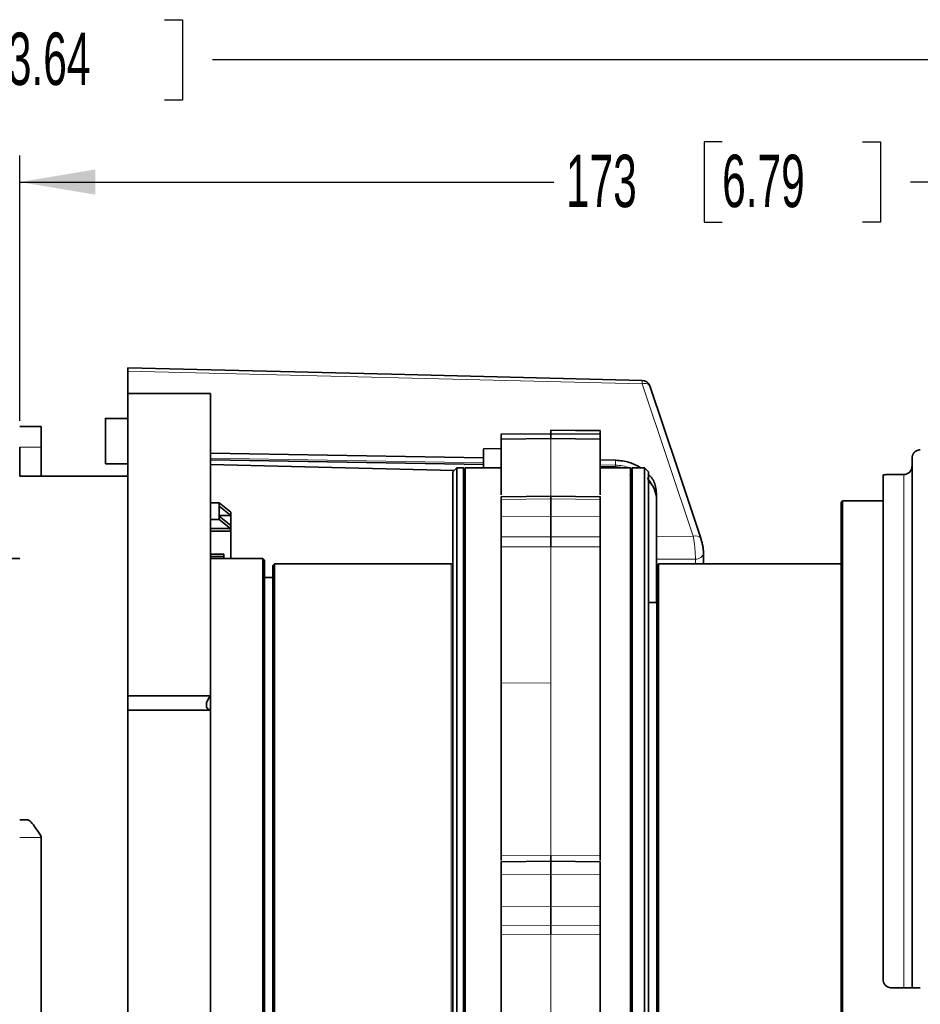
# Model space of a CAD drawing. Header units: millimetres. Extents: x 0 to 1118, y 0 to 864.
# Tile 13 of 96: x 206 to 260, y 257 to 316. Entities that reach past the tile are written whole.
import ezdxf

# ---------------------------------------------------------------- set-up
doc = ezdxf.new("R2010")
doc.units = ezdxf.units.MM
doc.layers.add('ALPHAREV', color=7, linetype='Continuous', lineweight=25)
doc.styles.add('SLDTEXTSTYLE0', font='TXT', dxfattribs={"width": 0.605})
doc.dimstyles.new('SLDDIMSTYLE0', dxfattribs={"dimtxt": 3.175, "dimasz": 4.572, "dimexe": 0, "dimexo": 0.0625, "dimgap": 0.79375, "dimtad": 0, "dimtih": 1, "dimtoh": 1, "dimdec": 0, "dimlfac": 2, "dimrnd": 1e-09, "dimzin": 12, "dimdsep": 46, "dimtxsty": 'SLDTEXTSTYLE0', "dimsah": 1, "dimcen": 0.09, "dimadec": 0, "dimazin": 3, "dimtfac": 1, "dimtofl": 0, "dimtmove": 0, "dimatfit": 3, "dimfxl": 1, "dimfrac": 2, "dimtolj": 1, "dimtzin": 12, "dimarcsym": 0})

# ---------------------------------------------------------------- blocks, each defined once
blk = doc.blocks.new('_D_33')
at = {"layer": 'ALPHAREV'}
for p, q in [((248.263, 309.018), (247.172, 309.018)), ((247.172, 309.018), (247.172, 304.145)), ((256.752, 309.018), (257.844, 309.018)), ((257.844, 309.018), (257.844, 304.145)), ((205.732, 292.115), (205.732, 308.181)), ((292.007, 293.145), (292.007, 308.181)), ((205.732, 306.581), (238.078, 306.581)), ((292.007, 306.581), (259.661, 306.581)), ((247.172, 304.145), (248.263, 304.145)), ((257.844, 304.145), (256.752, 304.145))]:
    blk.add_line(p, q, dxfattribs=at)
for points in [[(205.732, 306.581), (210.304, 305.819), (210.304, 307.343)], [(292.007, 306.581), (287.435, 307.343), (287.435, 305.819)]]:
    blk.add_solid(points, dxfattribs=at)
at = {"layer": 'ALPHAREV', "char_height": 3.175, "attachment_point": 1, "style": 'SLDTEXTSTYLE0'}
for s, insert in [('173', (238.805, 308.238)), ('6.79', (248.263, 308.238))]:
    blk.add_mtext(s, dxfattribs=dict(at, insert=insert))
blk = doc.blocks.new('_D_34')
at = {"layer": 'ALPHAREV'}
for p, q in [((203.588, 316.416), (202.497, 316.416)), ((202.497, 316.416), (202.497, 311.544)), ((214.502, 316.416), (215.594, 316.416)), ((215.594, 316.416), (215.594, 311.544)), ((118.807, 274.774), (118.807, 315.58)), ((292.007, 293.145), (292.007, 315.58)), ((118.807, 313.98), (193.403, 313.98)), ((292.007, 313.98), (217.411, 313.98)), ((202.497, 311.544), (203.588, 311.544)), ((215.594, 311.544), (214.502, 311.544))]:
    blk.add_line(p, q, dxfattribs=at)
for points in [[(118.807, 313.98), (123.379, 313.218), (123.379, 314.742)], [(292.007, 313.98), (287.435, 314.742), (287.435, 313.218)]]:
    blk.add_solid(points, dxfattribs=at)
at = {"layer": 'ALPHAREV', "char_height": 3.175, "attachment_point": 1, "style": 'SLDTEXTSTYLE0'}
for s, insert in [('346', (194.129, 315.636)), ('13.64', (203.588, 315.636))]:
    blk.add_mtext(s, dxfattribs=dict(at, insert=insert))

msp = doc.modelspace()

# ---------------------------------------------------------------- linework, layer by layer
at = {"color": 7, "linetype": 'Continuous', "lineweight": 35}
for p, q in [((212.282, 293.774), (212.282, 295.13)), ((217.282, 293.774), (212.282, 293.774)), ((212.282, 293.774), (212.282, 275.455)), ((217.282, 293.774), (217.282, 275.455)), ((212.282, 292.262), (210.926, 292.262)), ((207.032, 291.768), (205.732, 291.768)), ((237.902, 291.334), (234.863, 291.302)), ((237.883, 291.043), (234.883, 291.017)), ((240.903, 291.302), (237.864, 291.334)), ((240.901, 291.524), (237.865, 291.552)), ((237.883, 291.524), (237.883, 291.334)), ((240.883, 291.017), (237.883, 291.043)), ((240.883, 291.496), (240.883, 291.356)), ((205.732, 288.774), (205.732, 290.515)), ((207.032, 290.515), (207.032, 288.774)), ((217.282, 290.156), (233.808, 289.87)), ((234.873, 290.436), (233.808, 290.427)), ((259.757, 257.774), (259.757, 289.865)), ((210.926, 289.512), (212.282, 289.512)), ((232.207, 289.274), (231.957, 289.024)), ((232.607, 289.274), (232.207, 289.274)), ((232.207, 223.274), (232.207, 289.274)), ((232.707, 289.174), (232.607, 289.274)), ((232.607, 223.274), (232.607, 289.274)), ((234.883, 289.274), (232.707, 289.274)), ((232.707, 223.274), (232.707, 289.274)), ((240.883, 289.748), (241.804, 289.732)), ((240.883, 289.348), (241.799, 289.332)), ((242.707, 289.274), (240.883, 289.274)), ((241.799, 289.332), (241.8, 289.331)), ((241.8, 289.331), (242.288, 289.274)), ((242.807, 289.274), (242.707, 289.174)), ((242.707, 223.274), (242.707, 289.274)), ((243.557, 289.274), (242.807, 289.274)), ((242.807, 223.274), (242.807, 289.274)), ((243.807, 289.024), (243.557, 289.274)), ((243.557, 223.274), (243.557, 289.274)), ((212.282, 288.774), (205.732, 288.774)), ((231.957, 223.524), (231.957, 289.024)), ((243.807, 223.524), (243.807, 289.024)), ((258.007, 288.837), (258.007, 258.274)), ((259.257, 288.864), (258.507, 288.864)), ((237.901, 287.548), (234.862, 287.512)), ((240.904, 287.512), (237.865, 287.548)), ((244.282, 287.709), (244.282, 285.118)), ((217.282, 287.143), (217.807, 287.143)), ((217.807, 286.941), (217.807, 287.143)), ((217.807, 287.143), (218.507, 286.579)), ((217.807, 286.349), (217.807, 286.941)), ((217.807, 286.941), (218.507, 286.378)), ((234.883, 287.362), (234.883, 286.33)), ((237.883, 287.398), (237.883, 286.339)), ((240.883, 287.362), (240.883, 286.33)), ((255.557, 287.274), (255.457, 287.174)), ((255.457, 225.374), (255.457, 287.174)), ((258.007, 287.274), (255.557, 287.274)), ((255.557, 225.274), (255.557, 287.274)), ((218.507, 286.378), (217.807, 286.378)), ((217.807, 286.349), (217.807, 286.147)), ((218.507, 285.785), (217.807, 286.349)), ((218.507, 286.579), (218.507, 286.378)), ((218.507, 286.378), (218.507, 285.785)), ((217.282, 286.147), (217.807, 286.147)), ((218.5, 285.589), (217.807, 286.147)), ((218.507, 285.435), (218.507, 285.785)), ((217.282, 285.589), (218.5, 285.589)), ((217.282, 285.441), (218.5, 285.441)), ((218.5, 285.441), (218.5, 285.589)), ((218.507, 285.435), (218.5, 285.441)), ((218.507, 285.435), (218.507, 283.774)), ((217.282, 284.046), (218.082, 284.046)), ((217.282, 283.898), (218.082, 283.898)), ((218.082, 284.046), (218.082, 283.898)), ((218.082, 283.898), (218.082, 283.774)), ((247.134, 283.449), (247.134, 284.132)), ((205.732, 283.774), (163.107, 283.774)), ((220.457, 283.774), (217.282, 283.774)), ((220.557, 283.674), (220.457, 283.774)), ((220.457, 228.774), (220.457, 283.774)), ((220.557, 228.874), (220.557, 283.674)), ((221.157, 283.449), (221.057, 283.349)), ((221.057, 229.199), (221.057, 283.349)), ((231.857, 283.449), (221.157, 283.449)), ((221.157, 283.449), (221.157, 229.099)), ((244.282, 281.124), (244.282, 283.731)), ((244.407, 283.449), (244.307, 283.349)), ((244.307, 229.199), (244.307, 283.349)), ((255.457, 283.449), (244.407, 283.449)), ((244.407, 229.099), (244.407, 283.449)), ((221.057, 282.624), (220.557, 282.624)), ((244.307, 281.124), (243.807, 281.124)), ((212.282, 275.455), (217.282, 275.455)), ((217.282, 275.455), (217.282, 274.589)), ((217.282, 274.589), (212.282, 274.589)), ((217.282, 274.589), (217.282, 218.774)), ((206.218, 267.949), (205.732, 267.949)), ((207.032, 266.95), (207.032, 266.888)), ((237.902, 265.439), (234.863, 265.408)), ((240.903, 265.408), (237.864, 265.439)), ((234.883, 264.617), (234.883, 262.7)), ((237.883, 264.648), (237.883, 262.68)), ((240.883, 264.617), (240.883, 262.7)), ((234.864, 263.724), (234.883, 263.724)), ((240.883, 263.724), (240.902, 263.724)), ((259.257, 257.774), (258.507, 257.774))]:
    msp.add_line(p, q, dxfattribs=at)
at = {"color": 7, "linetype": 'Continuous', "lineweight": 18}
for p, q in [((243.422, 294.369), (212.282, 295.13)), ((246.511, 285.125), (243.422, 294.369)), ((240.883, 291.496), (237.883, 291.524)), ((237.883, 291.043), (237.883, 287.583)), ((207.032, 290.515), (205.732, 290.515)), ((217.282, 289.858), (233.808, 289.572)), ((233.991, 289.274), (234.883, 289.278)), ((240.883, 289.449), (241.804, 289.433)), ((240.883, 289.338), (241.962, 289.312)), ((241.799, 289.335), (241.799, 289.332)), ((241.804, 289.732), (241.804, 289.433)), ((242.662, 288.844), (242.707, 288.751)), ((259.257, 257.774), (259.257, 288.864)), ((237.883, 287.398), (234.883, 287.362)), ((240.883, 287.362), (237.883, 287.398)), ((237.883, 286.339), (234.883, 286.33)), ((240.883, 286.33), (237.883, 286.339)), ((234.883, 285.085), (237.883, 285.093)), ((237.883, 285.093), (240.883, 285.085)), ((244.282, 285.118), (246.511, 285.125)), ((237.883, 284.49), (234.883, 284.483)), ((237.883, 284.49), (237.883, 276.254)), ((240.883, 284.483), (237.883, 284.49)), ((231.857, 229.099), (231.857, 283.449)), ((244.282, 283.731), (246.642, 283.739)), ((246.642, 283.739), (246.642, 283.449)), ((237.883, 276.254), (234.883, 276.239)), ((237.883, 276.254), (237.883, 265.812)), ((205.732, 266.888), (207.032, 266.888)), ((234.883, 265.781), (237.883, 265.812)), ((237.883, 265.447), (234.883, 265.416)), ((237.883, 265.812), (240.883, 265.781)), ((240.883, 265.416), (237.883, 265.447)), ((237.883, 264.648), (234.883, 264.617)), ((240.883, 264.617), (237.883, 264.648)), ((237.883, 262.68), (234.883, 262.7)), ((240.883, 262.7), (237.883, 262.68)), ((234.883, 261.561), (237.883, 261.541)), ((237.883, 261.541), (240.883, 261.561)), ((237.883, 261.006), (234.883, 261.027)), ((240.883, 261.027), (237.883, 261.006)), ((237.883, 261.006), (237.883, 238.732))]:
    msp.add_line(p, q, dxfattribs=at)
at = {"color": 7, "linetype": 'Continuous', "lineweight": 35, "flags": 128}
for points in [[(243.426, 294.567), (228.25, 294.939), (212.282, 295.328)], [(246.968, 285.003), (245.571, 289.186), (243.879, 294.247)], [(217.282, 289.76), (225.555, 289.616), (233.808, 289.472)], [(217.282, 289.469), (226.266, 289.25), (232.042, 289.108)], [(246.985, 284.927), (246.977, 284.983), (246.968, 285.003)]]:
    msp.add_lwpolyline(points, dxfattribs=at)
at = {"color": 7, "linetype": 'Continuous', "lineweight": 35}
for centre, radius, start, end in [((243.413, 294.068), 0.5, 18.49023, 90), ((231.857, 283.549), 0.1, 270, 0)]:
    msp.add_arc(centre, radius, start, end, dxfattribs=at)
at = {"color": 7, "linetype": 'Continuous', "lineweight": 18}
for centre, radius, start, end in [((240.624, 289.432), 1.18, 355.06173, 0.0276), ((246.65, 284.727), 0.421, 40.85898, 109.23838), ((246.677, 284.199), 0.461, 265.63715, 351.59842)]:
    msp.add_arc(centre, radius, start, end, dxfattribs=at)
at = {"color": 7, "linetype": 'Continuous', "lineweight": 35}
msp.add_ellipse((217.657, 275.21), major_axis=(0.541, 0.541), ratio=0.57735, start_param=1.690699, end_param=3.545289, dxfattribs=at)
for points, knots in [([(212.282, 295.326), (212.282, 295.319), (212.282, 295.304), (212.282, 295.227), (212.282, 295.157), (212.282, 295.13)], [0, 0, 0, 0, 0.361174, 0.750451, 1, 1, 1, 1]), ([(210.926, 292.251), (210.926, 292.255), (210.926, 292.288), (210.926, 292.151), (210.926, 291.846), (210.926, 291.52), (210.926, 291.357)], [0, 0, 0, 0, 0.0354072, 0.3569381, 0.6784691, 1, 1, 1, 1]), ([(207.032, 291.767), (207.032, 291.762), (207.032, 291.751), (207.032, 291.66), (207.032, 291.516), (207.032, 291.32), (207.032, 291.082), (207.032, 290.811), (207.032, 290.614), (207.032, 290.515)], [0, 0, 0, 0, 0.138455, 0.282046, 0.425637, 0.569227, 0.712818, 0.856409, 1, 1, 1, 1]), ([(210.926, 291.357), (210.926, 291.181), (210.926, 290.829), (210.926, 290.289), (210.926, 289.85), (210.926, 289.56), (210.926, 289.534), (210.926, 289.522)], [0, 0, 0, 0, 0.204504, 0.409008, 0.613512, 0.818016, 1, 1, 1, 1]), ([(234.883, 291.295), (234.883, 291.297), (234.883, 291.311), (234.883, 291.223), (234.883, 291.114), (234.883, 291.015), (234.883, 291.007)], [0, 0, 0, 0, 0.066069, 0.512023, 0.957959, 1, 1, 1, 1]), ([(237.883, 291.325), (237.883, 291.327), (237.883, 291.342), (237.883, 291.256), (237.883, 291.11), (237.883, 291.043)], [0, 0, 0, 0, 0.085167, 0.581614, 1, 1, 1, 1]), ([(240.883, 291.295), (240.883, 291.297), (240.883, 291.311), (240.883, 291.222), (240.883, 291.117), (240.883, 291.022), (240.883, 291.017)], [0, 0, 0, 0, 0.067245, 0.521138, 0.975013, 1, 1, 1, 1]), ([(234.883, 290.998), (234.883, 290.995), (234.883, 290.988), (234.883, 290.677), (234.883, 290.138), (234.883, 289.35), (234.883, 288.524), (234.883, 287.869), (234.883, 287.645)], [0, 0, 0, 0, 0.155151, 0.344915, 0.528728, 0.712541, 0.901658, 1, 1, 1, 1]), ([(240.883, 290.998), (240.883, 290.995), (240.883, 290.988), (240.883, 290.677), (240.883, 290.138), (240.883, 289.35), (240.883, 288.524), (240.883, 287.869), (240.883, 287.645)], [0, 0, 0, 0, 0.155151, 0.344915, 0.528728, 0.712541, 0.901658, 1, 1, 1, 1]), ([(233.808, 290.389), (233.808, 290.395), (233.808, 290.413), (233.808, 290.105), (233.808, 289.667), (233.808, 289.349), (233.808, 289.273)], [0, 0, 0, 0, 0.191715, 0.541111, 0.890508, 1, 1, 1, 1]), ([(259.757, 289.865), (259.762, 289.918), (259.772, 290.027), (259.854, 290.176), (259.978, 290.292), (260.121, 290.356), (260.217, 290.363), (260.257, 290.366)], [0, 0, 0, 0, 0.201873, 0.416852, 0.631706, 0.846362, 1, 1, 1, 1]), ([(241.804, 289.732), (242.088, 289.707), (242.649, 289.659), (243.116, 289.401), (243.347, 289.274)], [0, 0, 0, 0, 0.50499, 1, 1, 1, 1]), ([(259.757, 289.365), (259.756, 289.336), (259.751, 289.251), (259.702, 289.116), (259.595, 288.982), (259.467, 288.904), (259.351, 288.869), (259.286, 288.866), (259.257, 288.864)], [0, 0, 0, 0, 0.109906, 0.324757, 0.539546, 0.754153, 0.888412, 1, 1, 1, 1]), ([(243.754, 288.904), (243.809, 288.856), (244.056, 288.642), (244.237, 288.212), (244.27, 287.849), (244.282, 287.709)], [0, 0, 0, 0, 0.150396, 0.671003, 1, 1, 1, 1]), ([(258.507, 288.864), (258.451, 288.864), (258.339, 288.864), (258.189, 288.859), (258.076, 288.853), (258.016, 288.845), (258.01, 288.84), (258.007, 288.837)], [0, 0, 0, 0, 0.214345, 0.428688, 0.643111, 0.857755, 1, 1, 1, 1]), ([(243.76, 288.565), (243.891, 288.409), (244.153, 288.098), (244.233, 287.738), (244.273, 287.559)], [0, 0, 0, 0, 0.500878, 1, 1, 1, 1]), ([(234.883, 287.498), (234.883, 287.501), (234.883, 287.512), (234.883, 287.442), (234.883, 287.374), (234.883, 287.362)], [0, 0, 0, 0, 0.260379, 0.869379, 1, 1, 1, 1]), ([(237.883, 287.531), (237.883, 287.534), (237.883, 287.542), (237.883, 287.454), (237.883, 287.398)], [0, 0, 0, 0, 0.366157, 1, 1, 1, 1]), ([(240.883, 287.498), (240.883, 287.501), (240.883, 287.512), (240.883, 287.442), (240.883, 287.374), (240.883, 287.362)], [0, 0, 0, 0, 0.260379, 0.869379, 1, 1, 1, 1]), ([(234.883, 286.33), (234.883, 286.267), (234.883, 286.188), (234.883, 285.999), (234.883, 285.894), (234.883, 285.724), (234.883, 285.666), (234.883, 285.549), (234.883, 285.489), (234.883, 285.312), (234.883, 285.195), (234.883, 285.085)], [0, 0, 0, 0, 0.25, 0.25, 0.5, 0.5, 0.625, 0.625, 0.75, 0.75, 1, 1, 1, 1]), ([(237.883, 286.339), (237.883, 286.326), (237.883, 286.3), (237.883, 286.255), (237.883, 286.205), (237.883, 286.15), (237.883, 286.091), (237.883, 286.027), (237.883, 285.96), (237.883, 285.89), (237.883, 285.817), (237.883, 285.742), (237.883, 285.666), (237.883, 285.59), (237.883, 285.513), (237.883, 285.438), (237.883, 285.364), (237.883, 285.292), (237.883, 285.223), (237.883, 285.156), (237.883, 285.114), (237.883, 285.093)], [0, 0, 0, 0, 0.050114, 0.101302, 0.153459, 0.206466, 0.260188, 0.31448, 0.369188, 0.424147, 0.47919, 0.53415, 0.588857, 0.64315, 0.696873, 0.74988, 0.802038, 0.853227, 0.903341, 0.95229, 1, 1, 1, 1]), ([(240.883, 286.33), (240.883, 286.267), (240.883, 286.188), (240.883, 285.999), (240.883, 285.894), (240.883, 285.724), (240.883, 285.666), (240.883, 285.549), (240.883, 285.489), (240.883, 285.312), (240.883, 285.195), (240.883, 285.085)], [0, 0, 0, 0, 0.25, 0.25, 0.5, 0.5, 0.625, 0.625, 0.75, 0.75, 1, 1, 1, 1]), ([(234.883, 284.483), (234.883, 284.549), (234.883, 284.645), (234.883, 284.864), (234.883, 284.981), (234.883, 285.085)], [0, 0, 0, 0, 0.5, 0.5, 1, 1, 1, 1]), ([(237.883, 285.093), (237.883, 285.077), (237.883, 285.044), (237.883, 284.992), (237.883, 284.938), (237.883, 284.881), (237.883, 284.823), (237.883, 284.766), (237.883, 284.711), (237.883, 284.658), (237.883, 284.608), (237.883, 284.563), (237.883, 284.523), (237.883, 284.501), (237.883, 284.49)], [0, 0, 0, 0, 0.076532, 0.155853, 0.23763, 0.321449, 0.406823, 0.493206, 0.580012, 0.666636, 0.752484, 0.83699, 0.919643, 1, 1, 1, 1]), ([(240.883, 284.483), (240.883, 284.549), (240.883, 284.645), (240.883, 284.864), (240.883, 284.981), (240.883, 285.085)], [0, 0, 0, 0, 0.5, 0.5, 1, 1, 1, 1]), ([(244.282, 283.731), (244.282, 283.771), (244.282, 283.816), (244.282, 283.913), (244.282, 283.967), (244.282, 284.079), (244.282, 284.138), (244.282, 284.26), (244.282, 284.324), (244.282, 284.451), (244.282, 284.515), (244.282, 284.644), (244.282, 284.709), (244.282, 284.895), (244.282, 285.014), (244.282, 285.118)], [0, 0, 0, 0, 0.125, 0.125, 0.25, 0.25, 0.375, 0.375, 0.5, 0.5, 0.625, 0.625, 0.75, 0.75, 1, 1, 1, 1]), ([(234.883, 284.483), (234.883, 283.315), (234.883, 282.04), (234.883, 279.365), (234.883, 277.875), (234.883, 276.239)], [0, 0, 0, 0, 0.5, 0.5, 1, 1, 1, 1]), ([(240.883, 284.483), (240.883, 283.292), (240.883, 281.979), (240.883, 279.202), (240.883, 277.737), (240.883, 274.741), (240.883, 273.109), (240.883, 269.609), (240.883, 267.74), (240.883, 265.781)], [0, 0, 0, 0, 0.25, 0.25, 0.5, 0.5, 0.75, 0.75, 1, 1, 1, 1]), ([(247.133, 284.106), (247.132, 284.136), (247.131, 284.195), (247.117, 284.34), (247.085, 284.545), (247.031, 284.798), (246.989, 284.935), (246.969, 285.003)], [0, 0, 0, 0, 0.129884, 0.258136, 0.509836, 0.757109, 1, 1, 1, 1]), ([(234.883, 276.239), (234.883, 274.603), (234.883, 272.914), (234.883, 269.522), (234.883, 267.702), (234.883, 265.781)], [0, 0, 0, 0, 0.5, 0.5, 1, 1, 1, 1]), ([(212.282, 274.589), (212.282, 274.592), (212.282, 274.598), (212.282, 274.613), (212.282, 274.632), (212.282, 274.657), (212.282, 274.702), (212.282, 274.777), (212.282, 274.894), (212.282, 275.028), (212.282, 275.156), (212.282, 275.269), (212.282, 275.365), (212.282, 275.425), (212.282, 275.455)], [0, 0, 0, 0, 0.050453, 0.10027, 0.149886, 0.199742, 0.250272, 0.375053, 0.500076, 0.624856, 0.749879, 0.833539, 0.916233, 1, 1, 1, 1]), ([(212.282, 274.589), (212.282, 272.493), (212.282, 270.284), (212.282, 265.72), (212.282, 263.366), (212.282, 258.6), (212.282, 256.187), (212.282, 251.394), (212.282, 249.012), (212.282, 246.69)], [0, 0, 0, 0, 0.25, 0.25, 0.5, 0.5, 0.75, 0.75, 1, 1, 1, 1]), ([(206.218, 267.945), (206.221, 267.946), (206.24, 267.954), (206.306, 267.912), (206.456, 267.775), (206.703, 267.466), (206.924, 267.119), (207.032, 266.95)], [0, 0, 0, 0, 0.027477, 0.184124, 0.34542, 0.679976, 1, 1, 1, 1]), ([(207.032, 266.888), (207.032, 266.747), (207.032, 266.466), (207.032, 266.043), (207.032, 265.618), (207.032, 265.192), (207.032, 264.765), (207.032, 264.337), (207.032, 263.907), (207.032, 263.476), (207.032, 262.54), (207.032, 261.09), (207.032, 259.119), (207.032, 257.14), (207.032, 255.554), (207.032, 254.366), (207.032, 253.576), (207.032, 252.786), (207.032, 251.998), (207.032, 251.474), (207.032, 251.212)], [0, 0, 0, 0, 0.027797, 0.05558, 0.083353, 0.111121, 0.138886, 0.166655, 0.19443, 0.222215, 0.250016, 0.375, 0.500002, 0.624986, 0.749988, 0.800012, 0.850001, 0.899979, 0.949971, 1, 1, 1, 1]), ([(234.883, 265.496), (234.883, 265.5), (234.883, 265.528), (234.883, 265.625), (234.883, 265.729), (234.883, 265.781)], [0, 0, 0, 0, 0.081298, 0.539574, 1, 1, 1, 1]), ([(237.883, 265.812), (237.883, 265.796), (237.883, 265.763), (237.883, 265.717), (237.883, 265.671), (237.883, 265.628), (237.883, 265.588), (237.883, 265.553), (237.883, 265.521), (237.883, 265.495), (237.883, 265.475), (237.883, 265.46), (237.883, 265.45), (237.883, 265.445), (237.883, 265.446), (237.883, 265.447)], [0, 0, 0, 0, 0.074088, 0.150161, 0.227875, 0.306839, 0.386617, 0.466746, 0.546753, 0.626165, 0.704533, 0.781441, 0.856521, 0.929459, 1, 1, 1, 1]), ([(237.883, 265.447), (237.883, 265.447), (237.883, 265.449), (237.883, 265.445), (237.883, 265.435), (237.883, 265.419), (237.883, 265.397), (237.883, 265.368), (237.883, 265.334), (237.883, 265.293), (237.883, 265.245), (237.883, 265.193), (237.883, 265.135), (237.883, 265.073), (237.883, 265.007), (237.883, 264.938), (237.883, 264.867), (237.883, 264.795), (237.883, 264.722), (237.883, 264.672), (237.883, 264.648)], [0, 0, 0, 0, 0.050398, 0.102172, 0.155233, 0.209474, 0.264765, 0.320963, 0.377905, 0.435416, 0.493309, 0.55139, 0.60946, 0.667322, 0.724781, 0.781653, 0.837762, 0.892949, 0.94707, 1, 1, 1, 1]), ([(240.883, 265.496), (240.883, 265.5), (240.883, 265.528), (240.883, 265.625), (240.883, 265.729), (240.883, 265.781)], [0, 0, 0, 0, 0.081298, 0.539574, 1, 1, 1, 1]), ([(234.883, 265.394), (234.883, 265.39), (234.883, 265.379), (234.883, 265.241), (234.883, 265.003), (234.883, 264.773), (234.883, 264.64), (234.883, 264.617)], [0, 0, 0, 0, 0.1193357, 0.3933086, 0.6672733, 0.9412389, 1, 1, 1, 1]), ([(240.883, 265.394), (240.883, 265.39), (240.883, 265.379), (240.883, 265.241), (240.883, 265.003), (240.883, 264.773), (240.883, 264.64), (240.883, 264.617)], [0, 0, 0, 0, 0.119336, 0.393309, 0.667273, 0.941239, 1, 1, 1, 1]), ([(234.883, 262.7), (234.883, 262.583), (234.883, 262.465), (234.883, 262.229), (234.883, 262.116), (234.883, 261.961), (234.883, 261.912), (234.883, 261.821), (234.883, 261.778), (234.883, 261.663), (234.883, 261.602), (234.883, 261.561)], [0, 0, 0, 0, 0.25, 0.25, 0.5, 0.5, 0.625, 0.625, 0.75, 0.75, 1, 1, 1, 1]), ([(237.883, 262.68), (237.883, 262.657), (237.883, 262.609), (237.883, 262.537), (237.883, 262.463), (237.883, 262.387), (237.883, 262.312), (237.883, 262.236), (237.883, 262.161), (237.883, 262.088), (237.883, 262.017), (237.883, 261.95), (237.883, 261.885), (237.883, 261.825), (237.883, 261.769), (237.883, 261.718), (237.883, 261.672), (237.883, 261.632), (237.883, 261.596), (237.883, 261.565), (237.883, 261.549), (237.883, 261.541)], [0, 0, 0, 0, 0.050114, 0.101302, 0.153459, 0.206466, 0.260188, 0.31448, 0.369188, 0.424147, 0.47919, 0.53415, 0.588857, 0.64315, 0.696873, 0.74988, 0.802038, 0.853227, 0.903341, 0.95229, 1, 1, 1, 1]), ([(240.883, 262.7), (240.883, 262.583), (240.883, 262.465), (240.883, 262.229), (240.883, 262.116), (240.883, 261.961), (240.883, 261.912), (240.883, 261.821), (240.883, 261.778), (240.883, 261.663), (240.883, 261.602), (240.883, 261.561)], [0, 0, 0, 0, 0.25, 0.25, 0.5, 0.5, 0.625, 0.625, 0.75, 0.75, 1, 1, 1, 1]), ([(234.883, 261.027), (234.883, 261.139), (234.883, 261.254), (234.883, 261.448), (234.883, 261.522), (234.883, 261.561)], [0, 0, 0, 0, 0.5, 0.5, 1, 1, 1, 1]), ([(237.883, 261.541), (237.883, 261.534), (237.883, 261.521), (237.883, 261.495), (237.883, 261.463), (237.883, 261.426), (237.883, 261.383), (237.883, 261.335), (237.883, 261.283), (237.883, 261.229), (237.883, 261.173), (237.883, 261.117), (237.883, 261.061), (237.883, 261.024), (237.883, 261.006)], [0, 0, 0, 0, 0.076532, 0.155853, 0.23763, 0.321449, 0.406823, 0.493206, 0.580012, 0.666636, 0.752484, 0.83699, 0.919643, 1, 1, 1, 1]), ([(240.883, 261.027), (240.883, 261.139), (240.883, 261.254), (240.883, 261.448), (240.883, 261.522), (240.883, 261.561)], [0, 0, 0, 0, 0.5, 0.5, 1, 1, 1, 1]), ([(234.883, 261.027), (234.883, 259.135), (234.883, 257.197), (234.883, 253.311), (234.883, 251.362), (234.883, 247.538), (234.883, 245.664), (234.883, 242.065), (234.883, 240.342), (234.883, 238.725)], [0, 0, 0, 0, 0.25, 0.25, 0.5, 0.5, 0.75, 0.75, 1, 1, 1, 1]), ([(240.883, 261.027), (240.883, 259.135), (240.883, 257.197), (240.883, 253.311), (240.883, 251.362), (240.883, 247.538), (240.883, 245.664), (240.883, 242.065), (240.883, 240.342), (240.883, 238.725)], [0, 0, 0, 0, 0.25, 0.25, 0.5, 0.5, 0.75, 0.75, 1, 1, 1, 1]), ([(258.007, 258.274), (258.013, 258.218), (258.024, 258.105), (258.11, 257.955), (258.237, 257.842), (258.378, 257.782), (258.471, 257.776), (258.507, 257.774)], [0, 0, 0, 0, 0.215096, 0.430202, 0.645069, 0.859641, 1, 1, 1, 1]), ([(259.757, 257.774), (259.756, 257.774), (259.753, 257.774), (259.708, 257.774), (259.605, 257.774), (259.479, 257.774), (259.359, 257.774), (259.291, 257.774), (259.257, 257.774)], [0, 0, 0, 0, 0.093114, 0.30797, 0.522773, 0.737401, 0.871691, 1, 1, 1, 1]), ([(259.757, 257.774), (259.759, 257.774), (259.764, 257.774), (259.819, 257.774), (259.929, 257.774), (260.077, 257.774), (260.193, 257.774), (260.253, 257.774), (260.257, 257.774)], [0, 0, 0, 0, 0.1250583, 0.340052, 0.5549645, 0.7696956, 0.9842246, 1, 1, 1, 1])]:
    msp.add_open_spline(points, degree=3, knots=knots, dxfattribs=at)
at = {"color": 7, "linetype": 'Continuous', "lineweight": 18}
for points, knots in [([(243.422, 294.369), (243.423, 294.406), (243.425, 294.482), (243.426, 294.548), (243.426, 294.559), (243.426, 294.564)], [0, 0, 0, 0, 0.355235, 0.738607, 1, 1, 1, 1]), ([(243.895, 294.195), (243.891, 294.228), (243.877, 294.26), (243.825, 294.317), (243.788, 294.341), (243.697, 294.374), (243.643, 294.383), (243.532, 294.385), (243.475, 294.379), (243.422, 294.369)], [0, 0, 0, 0, 0.25, 0.25, 0.5, 0.5, 0.75, 0.75, 1, 1, 1, 1]), ([(241.804, 289.433), (241.949, 289.426), (242.249, 289.412), (242.53, 289.321), (242.675, 289.274)], [0, 0, 0, 0, 0.480635, 1, 1, 1, 1]), ([(243.727, 288.666), (243.882, 288.466), (244.115, 288.167), (244.244, 287.788), (244.257, 287.636), (244.26, 287.594)], [0, 0, 0, 0, 0.588944, 0.883681, 1, 1, 1, 1]), ([(246.642, 283.739), (246.642, 283.754), (246.643, 283.784), (246.642, 283.835), (246.641, 283.89), (246.639, 283.951), (246.635, 284.016), (246.632, 284.086), (246.627, 284.159), (246.621, 284.236), (246.615, 284.316), (246.605, 284.427), (246.588, 284.584), (246.565, 284.773), (246.542, 284.938), (246.524, 285.051), (246.515, 285.105), (246.511, 285.125)], [0, 0, 0, 0, 0.045059, 0.0914722, 0.1391783, 0.1880984, 0.238135, 0.289173, 0.3410804, 0.3937098, 0.4469008, 0.5004828, 0.6123578, 0.7500783, 0.8701228, 0.9523057, 1, 1, 1, 1])]:
    msp.add_open_spline(points, degree=3, knots=knots, dxfattribs=at)

# ---------------------------------------------------------------- dimensions: what is measured, and where the dimension line sits
at = {"layer": 'ALPHAREV'}
for base, p1, picture, middle in [((292.007, 313.98), (118.807, 273.174), '_D_34', (205.407, 313.98)), ((292.007, 306.581), (205.732, 290.515), '_D_33', (248.87, 306.581))]:
    dim = msp.add_linear_dim(base=base, p1=p1, p2=(292.007, 291.545), dimstyle='SLDDIMSTYLE0', dxfattribs=at)
    dim.commit()
    dim.dimension.update_dxf_attribs({"geometry": picture, "text_midpoint": middle, "dimtype": 160})

doc.saveas('drawing.dxf')
